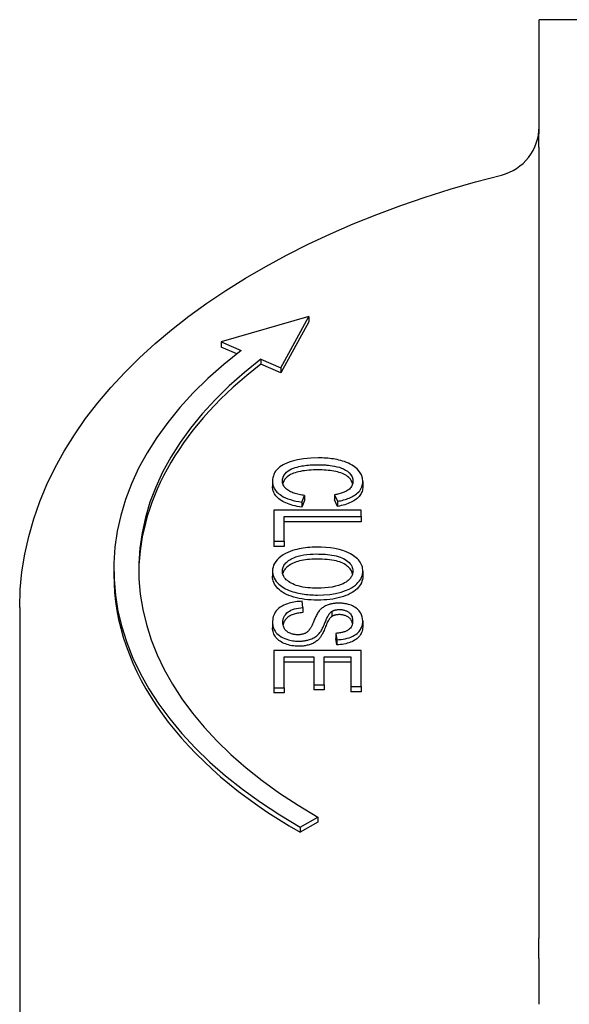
# Model space of a CAD drawing. Header units: millimetres. Extents: x 17 to 3703, y 14 to 406.
# Tile 9 of 11: x 394 to 416, y 253 to 292. Entities that reach past the tile are written whole.
import ezdxf

# ---------------------------------------------------------------- set-up
doc = ezdxf.new("R2010")
doc.units = ezdxf.units.MM
doc.layers.add('DETAIL', color=2, linetype='Continuous')

msp = doc.modelspace()

# ---------------------------------------------------------------- linework, layer by layer
at = {"layer": 'DETAIL'}
for p, q in [((414.931, 291.484), (414.931, 292.36)), ((437.431, 292.36), (414.931, 292.36)), ((414.931, 288.01), (414.931, 291.484)), ((414.931, 256.187), (414.931, 286.778)), ((405.701, 280.45), (402.179, 279.431)), ((404.579, 278.398), (405.701, 280.45)), ((405.701, 280.45), (405.701, 280.245)), ((405.701, 280.245), (404.579, 278.193)), ((402.179, 279.431), (402.979, 279.086)), ((402.179, 279.431), (402.179, 279.226)), ((402.809, 278.955), (402.179, 279.226)), ((403.779, 278.742), (404.579, 278.398)), ((403.779, 278.742), (403.779, 278.537)), ((404.579, 278.193), (403.779, 278.537)), ((404.579, 278.398), (404.579, 278.193)), ((404.243, 273.837), (404.243, 273.633)), ((407.863, 273.833), (407.863, 273.628)), ((405.414, 273.007), (405.531, 273.273)), ((405.531, 273.068), (405.414, 272.802)), ((405.414, 273.007), (405.414, 272.802)), ((405.531, 273.273), (405.531, 273.068)), ((406.734, 273.302), (406.844, 273.04)), ((406.734, 273.302), (406.734, 273.097)), ((406.844, 272.835), (406.734, 273.097)), ((406.844, 273.04), (406.844, 272.835)), ((404.301, 272.69), (404.301, 271.435)), ((407.801, 272.69), (404.301, 272.69)), ((407.801, 272.424), (407.801, 272.69)), ((404.715, 271.435), (404.715, 272.424)), ((404.715, 272.424), (407.801, 272.424)), ((407.801, 272.219), (404.715, 272.219)), ((407.801, 272.424), (407.801, 272.219)), ((404.301, 271.435), (404.715, 271.435)), ((404.301, 271.435), (404.301, 271.23)), ((404.715, 271.435), (404.715, 271.23)), ((404.715, 271.23), (404.301, 271.23)), ((397.879, 270.311), (397.879, 270.106)), ((404.243, 270.239), (404.243, 270.034)), ((407.863, 270.239), (407.863, 270.034)), ((405.464, 268.777), (405.427, 269.028)), ((394.106, 268.779), (394.106, 249.365)), ((405.464, 268.777), (405.464, 268.573)), ((406.617, 268.62), (406.617, 268.415)), ((407.863, 268.245), (407.863, 268.04)), ((404.243, 268.171), (404.243, 267.967)), ((406.782, 267.743), (406.817, 267.489)), ((406.782, 267.743), (406.782, 267.538)), ((406.817, 267.284), (406.782, 267.538)), ((406.817, 267.489), (406.817, 267.284)), ((404.301, 267.061), (404.301, 265.561)), ((407.801, 267.061), (404.301, 267.061)), ((407.801, 265.607), (407.801, 267.061)), ((404.715, 265.561), (404.715, 266.794)), ((404.715, 266.794), (405.905, 266.794)), ((405.905, 266.794), (405.905, 265.682)), ((406.318, 266.794), (407.388, 266.794)), ((406.318, 265.682), (406.318, 266.794)), ((407.388, 266.794), (407.388, 265.607)), ((405.905, 266.589), (404.715, 266.589)), ((407.388, 266.589), (406.318, 266.589)), ((404.301, 265.561), (404.301, 265.356)), ((404.301, 265.561), (404.715, 265.561)), ((404.715, 265.561), (404.715, 265.356)), ((405.905, 265.682), (405.905, 265.477)), ((405.905, 265.682), (406.318, 265.682)), ((406.318, 265.477), (405.905, 265.477)), ((406.318, 265.682), (406.318, 265.477)), ((407.388, 265.607), (407.801, 265.607)), ((407.388, 265.607), (407.388, 265.402)), ((407.801, 265.607), (407.801, 265.402)), ((404.715, 265.356), (404.301, 265.356)), ((407.801, 265.402), (407.388, 265.402)), ((405.348, 259.968), (406.055, 260.374)), ((406.055, 260.374), (406.055, 260.169)), ((406.055, 260.169), (405.348, 259.764)), ((405.348, 259.968), (405.348, 259.764)), ((414.931, 252.861), (414.931, 254.368))]:
    msp.add_line(p, q, dxfattribs=at)
at = {"layer": 'DETAIL', "flags": 128}
for points in [[(414.926, 287.251), (414.926, 287.287), (414.925, 287.321), (414.925, 287.354), (414.924, 287.386), (414.924, 287.418), (414.924, 287.449), (414.924, 287.48), (414.924, 287.511), (414.924, 287.543), (414.924, 287.575), (414.924, 287.609), (414.925, 287.643), (414.925, 287.677), (414.926, 287.71), (414.927, 287.742), (414.927, 287.773), (414.928, 287.804), (414.929, 287.835), (414.929, 287.865), (414.93, 287.894), (414.93, 287.923), (414.93, 287.953), (414.931, 287.981), (414.931, 288.01)], [(414.933, 286.777), (414.933, 286.797), (414.933, 286.817), (414.933, 286.836), (414.933, 286.856), (414.933, 286.876), (414.932, 286.896), (414.932, 286.916), (414.932, 286.936), (414.932, 286.955), (414.932, 286.975), (414.932, 286.995), (414.932, 287.015), (414.931, 287.035), (414.931, 287.054), (414.931, 287.074), (414.931, 287.094), (414.93, 287.113), (414.93, 287.133), (414.93, 287.153), (414.93, 287.172), (414.929, 287.192), (414.929, 287.211), (414.928, 287.231), (414.928, 287.251)], [(394.106, 268.779), (394.129, 269.496), (394.197, 270.212), (394.309, 270.924), (394.466, 271.632), (394.667, 272.334), (394.911, 273.029), (395.198, 273.715), (395.526, 274.391), (395.894, 275.057), (396.303, 275.712), (396.75, 276.355), (397.236, 276.985), (397.758, 277.601), (398.316, 278.204), (398.909, 278.792), (399.537, 279.365), (400.198, 279.923), (400.891, 280.465), (401.615, 280.99), (402.37, 281.499), (403.155, 281.99), (403.968, 282.463), (404.808, 282.918), (405.674, 283.355), (406.566, 283.772), (407.482, 284.17), (408.421, 284.548), (409.381, 284.906), (410.363, 285.243), (411.363, 285.559), (412.382, 285.854), (413.418, 286.128)], [(406.078, 274.782), (405.777, 274.772), (405.481, 274.741), (405.242, 274.698), (405.086, 274.661), (404.994, 274.635), (404.907, 274.606), (404.823, 274.574), (404.744, 274.539), (404.669, 274.501), (404.598, 274.459), (404.537, 274.417), (404.483, 274.374), (404.437, 274.332), (404.398, 274.289), (404.365, 274.246), (404.337, 274.203), (404.313, 274.159), (404.293, 274.114), (404.276, 274.068), (404.264, 274.022), (404.254, 273.976), (404.248, 273.93), (404.244, 273.884), (404.243, 273.837)], [(407.863, 273.833), (407.849, 273.967), (407.805, 274.098), (407.731, 274.225), (407.633, 274.339), (407.531, 274.427), (407.438, 274.489), (407.361, 274.532), (407.285, 274.569), (407.207, 274.602), (407.129, 274.631), (407.052, 274.656), (406.976, 274.677), (406.902, 274.696), (406.831, 274.712), (406.758, 274.726), (406.685, 274.738), (406.61, 274.749), (406.536, 274.758), (406.46, 274.765), (406.384, 274.771), (406.308, 274.776), (406.232, 274.779), (406.155, 274.781), (406.078, 274.782)], [(404.64, 273.86), (404.647, 273.933), (404.667, 274.005), (404.701, 274.074), (404.749, 274.142), (404.808, 274.204), (404.871, 274.256), (404.939, 274.3), (405.009, 274.336), (405.081, 274.367), (405.153, 274.393), (405.225, 274.414), (405.294, 274.431), (405.359, 274.445), (405.422, 274.457), (405.486, 274.467), (405.55, 274.476), (405.616, 274.484), (405.682, 274.491), (405.748, 274.496), (405.814, 274.5), (405.881, 274.504), (405.947, 274.506), (406.014, 274.507), (406.081, 274.508)], [(406.081, 274.303), (405.981, 274.302), (405.884, 274.299), (405.791, 274.294), (405.7, 274.287), (405.612, 274.279), (405.527, 274.268), (405.445, 274.256), (405.365, 274.241), (405.289, 274.225), (405.216, 274.206), (405.148, 274.186), (405.084, 274.163), (405.024, 274.139), (404.969, 274.112), (404.918, 274.083), (404.872, 274.052), (404.829, 274.019), (404.792, 273.984), (404.758, 273.948), (404.729, 273.911), (404.703, 273.873), (404.682, 273.835), (404.666, 273.796), (404.653, 273.757)], [(406.081, 274.508), (406.122, 274.507), (406.163, 274.507), (406.204, 274.506), (406.245, 274.504), (406.286, 274.502), (406.327, 274.5), (406.367, 274.497), (406.408, 274.493), (406.449, 274.489), (406.491, 274.485), (406.555, 274.477), (406.637, 274.465), (406.73, 274.449), (406.828, 274.429), (406.923, 274.403), (407.012, 274.372), (407.095, 274.336), (407.172, 274.295), (407.247, 274.245), (407.32, 274.183), (407.385, 274.105), (407.431, 274.019), (407.457, 273.93), (407.465, 273.839)], [(407.454, 273.741), (407.441, 273.789), (407.422, 273.835), (407.399, 273.879), (407.37, 273.921), (407.336, 273.961), (407.298, 273.999), (407.254, 274.035), (407.206, 274.069), (407.155, 274.1), (407.101, 274.129), (407.042, 274.155), (406.981, 274.179), (406.916, 274.2), (406.847, 274.219), (406.775, 274.236), (406.7, 274.25), (406.625, 274.262), (406.549, 274.273), (406.472, 274.282), (406.395, 274.29), (406.317, 274.295), (406.239, 274.3), (406.16, 274.302), (406.081, 274.303)], [(404.243, 273.837), (404.244, 273.8), (404.247, 273.763), (404.252, 273.727), (404.26, 273.69), (404.271, 273.654), (404.284, 273.617), (404.3, 273.582), (404.319, 273.546), (404.34, 273.512), (404.364, 273.478), (404.391, 273.444), (404.421, 273.412), (404.454, 273.38), (404.494, 273.345), (404.543, 273.307), (404.603, 273.266), (404.676, 273.225), (404.761, 273.183), (404.859, 273.142), (404.962, 273.107), (405.071, 273.075), (405.182, 273.049), (405.297, 273.026), (405.414, 273.007)], [(405.531, 273.273), (405.475, 273.28), (405.42, 273.289), (405.365, 273.298), (405.311, 273.309), (405.257, 273.321), (405.205, 273.335), (405.154, 273.349), (405.104, 273.365), (405.057, 273.383), (405.011, 273.402), (404.967, 273.423), (404.925, 273.445), (404.885, 273.469), (404.846, 273.495), (404.809, 273.524), (404.774, 273.556), (404.743, 273.59), (404.714, 273.626), (404.691, 273.664), (404.672, 273.702), (404.658, 273.741), (404.648, 273.78), (404.642, 273.82), (404.64, 273.86)], [(407.465, 273.839), (407.464, 273.803), (407.459, 273.767), (407.451, 273.731), (407.44, 273.696), (407.425, 273.661), (407.406, 273.627), (407.382, 273.594), (407.355, 273.562), (407.323, 273.532), (407.29, 273.504), (407.255, 273.48), (407.219, 273.458), (407.183, 273.439), (407.146, 273.421), (407.11, 273.405), (407.071, 273.39), (407.032, 273.376), (406.991, 273.363), (406.95, 273.351), (406.908, 273.34), (406.865, 273.329), (406.821, 273.319), (406.778, 273.31), (406.734, 273.302)], [(406.844, 273.04), (406.907, 273.052), (406.969, 273.064), (407.031, 273.078), (407.091, 273.094), (407.15, 273.111), (407.208, 273.129), (407.265, 273.149), (407.319, 273.171), (407.371, 273.194), (407.421, 273.218), (407.469, 273.244), (407.516, 273.272), (407.563, 273.303), (407.61, 273.338), (407.655, 273.377), (407.697, 273.419), (407.737, 273.465), (407.772, 273.515), (407.801, 273.566), (407.824, 273.618), (407.842, 273.671), (407.853, 273.725), (407.86, 273.779), (407.863, 273.833)], [(405.414, 272.802), (405.32, 272.817), (405.231, 272.833), (405.145, 272.852), (405.063, 272.873), (404.985, 272.895), (404.91, 272.919), (404.84, 272.945), (404.773, 272.973), (404.71, 273.002), (404.65, 273.034), (404.595, 273.067), (404.543, 273.102), (404.495, 273.139), (404.451, 273.177), (404.411, 273.217), (404.376, 273.258), (404.345, 273.3), (404.318, 273.343), (404.295, 273.388), (404.276, 273.434), (404.261, 273.482), (404.251, 273.531), (404.245, 273.581), (404.243, 273.633)], [(407.863, 273.628), (407.861, 273.578), (407.855, 273.53), (407.846, 273.483), (407.833, 273.438), (407.816, 273.394), (407.796, 273.351), (407.771, 273.309), (407.743, 273.269), (407.712, 273.23), (407.676, 273.193), (407.637, 273.156), (407.594, 273.122), (407.548, 273.088), (407.499, 273.057), (407.447, 273.027), (407.392, 272.999), (407.334, 272.972), (407.273, 272.948), (407.209, 272.925), (407.142, 272.903), (407.072, 272.884), (406.999, 272.866), (406.923, 272.85), (406.844, 272.835)], [(406.006, 271.199), (405.916, 271.198), (405.827, 271.195), (405.739, 271.19), (405.65, 271.182), (405.562, 271.172), (405.476, 271.159), (405.39, 271.144), (405.306, 271.128), (405.223, 271.108), (405.14, 271.087), (405.05, 271.06), (404.956, 271.028), (404.86, 270.989), (404.762, 270.942), (404.665, 270.887), (404.577, 270.826), (404.497, 270.761), (404.428, 270.693), (404.369, 270.621), (404.322, 270.547), (404.287, 270.472), (404.262, 270.395), (404.247, 270.317), (404.243, 270.239)], [(407.863, 270.239), (407.861, 270.29), (407.855, 270.342), (407.845, 270.393), (407.831, 270.444), (407.812, 270.494), (407.789, 270.544), (407.76, 270.593), (407.727, 270.641), (407.689, 270.687), (407.647, 270.732), (407.6, 270.775), (407.549, 270.816), (407.493, 270.856), (407.434, 270.894), (407.37, 270.931), (407.291, 270.971), (407.19, 271.015), (407.065, 271.06), (406.915, 271.103), (406.742, 271.14), (406.562, 271.168), (406.378, 271.186), (406.192, 271.196), (406.006, 271.199)], [(404.64, 270.24), (404.642, 270.278), (404.646, 270.316), (404.654, 270.354), (404.666, 270.391), (404.681, 270.428), (404.701, 270.464), (404.723, 270.5), (404.75, 270.534), (404.78, 270.568), (404.814, 270.6), (404.85, 270.631), (404.89, 270.661), (404.933, 270.689), (404.979, 270.716), (405.031, 270.744), (405.096, 270.775), (405.175, 270.806), (405.268, 270.836), (405.378, 270.865), (405.498, 270.888), (405.621, 270.905), (405.747, 270.917), (405.874, 270.924), (406.001, 270.926)], [(406.001, 270.721), (405.906, 270.72), (405.815, 270.716), (405.726, 270.711), (405.641, 270.703), (405.559, 270.693), (405.48, 270.68), (405.404, 270.666), (405.331, 270.649), (405.262, 270.63), (405.195, 270.608), (405.132, 270.585), (405.071, 270.559), (405.014, 270.531), (404.96, 270.501), (404.91, 270.47), (404.865, 270.437), (404.823, 270.404), (404.786, 270.369), (404.753, 270.333), (404.724, 270.296), (404.7, 270.258), (404.68, 270.219), (404.663, 270.179), (404.652, 270.137)], [(406.001, 270.926), (406.09, 270.925), (406.181, 270.923), (406.271, 270.919), (406.361, 270.913), (406.45, 270.906), (406.538, 270.896), (406.625, 270.883), (406.711, 270.868), (406.795, 270.85), (406.876, 270.828), (406.954, 270.803), (407.026, 270.774), (407.094, 270.741), (407.156, 270.704), (407.214, 270.665), (407.267, 270.623), (407.314, 270.579), (407.355, 270.533), (407.39, 270.486), (407.418, 270.437), (407.439, 270.388), (407.454, 270.339), (407.462, 270.288), (407.465, 270.237)], [(407.453, 270.136), (407.442, 270.175), (407.426, 270.214), (407.407, 270.252), (407.384, 270.29), (407.357, 270.326), (407.326, 270.361), (407.292, 270.396), (407.253, 270.429), (407.211, 270.462), (407.165, 270.494), (407.115, 270.525), (407.06, 270.554), (407, 270.581), (406.935, 270.605), (406.865, 270.627), (406.789, 270.647), (406.709, 270.664), (406.623, 270.679), (406.532, 270.692), (406.436, 270.702), (406.335, 270.71), (406.229, 270.716), (406.117, 270.72), (406.001, 270.721)], [(404.243, 270.239), (404.259, 270.098), (404.309, 269.96), (404.393, 269.828), (404.498, 269.714), (404.601, 269.63), (404.69, 269.572), (404.762, 269.532), (404.836, 269.497), (404.911, 269.465), (404.987, 269.437), (405.063, 269.412), (405.139, 269.39), (405.213, 269.371), (405.285, 269.354), (405.359, 269.339), (405.433, 269.326), (405.508, 269.315), (405.583, 269.305), (405.659, 269.297), (405.736, 269.29), (405.813, 269.285), (405.89, 269.282), (405.968, 269.28), (406.046, 269.279)], [(406.051, 269.553), (405.952, 269.554), (405.852, 269.558), (405.752, 269.564), (405.653, 269.573), (405.555, 269.585), (405.46, 269.6), (405.366, 269.619), (405.276, 269.642), (405.195, 269.667), (405.121, 269.694), (405.053, 269.724), (404.992, 269.755), (404.936, 269.787), (404.885, 269.821), (404.838, 269.857), (404.795, 269.895), (404.758, 269.934), (404.725, 269.976), (404.698, 270.018), (404.677, 270.061), (404.66, 270.105), (404.649, 270.15), (404.642, 270.195), (404.64, 270.24)], [(406.046, 269.279), (406.292, 269.286), (406.535, 269.307), (406.771, 269.345), (406.994, 269.399), (407.175, 269.459), (407.313, 269.519), (407.414, 269.574), (407.496, 269.627), (407.565, 269.678), (407.622, 269.729), (407.669, 269.776), (407.706, 269.818), (407.734, 269.855), (407.757, 269.888), (407.778, 269.922), (407.796, 269.956), (407.812, 269.991), (407.826, 270.026), (407.837, 270.06), (407.846, 270.096), (407.854, 270.131), (407.859, 270.167), (407.862, 270.203), (407.863, 270.239)], [(407.465, 270.237), (407.464, 270.206), (407.461, 270.174), (407.455, 270.143), (407.447, 270.112), (407.436, 270.081), (407.423, 270.05), (407.407, 270.02), (407.388, 269.991), (407.368, 269.962), (407.343, 269.932), (407.314, 269.901), (407.279, 269.868), (407.238, 269.834), (407.19, 269.801), (407.135, 269.767), (407.07, 269.733), (406.989, 269.698), (406.89, 269.662), (406.77, 269.629), (406.633, 269.6), (406.491, 269.578), (406.345, 269.564), (406.199, 269.556), (406.051, 269.553)], [(406.046, 269.074), (405.915, 269.076), (405.787, 269.082), (405.663, 269.092), (405.543, 269.105), (405.426, 269.123), (405.312, 269.144), (405.202, 269.169), (405.095, 269.198), (404.993, 269.23), (404.898, 269.266), (404.808, 269.304), (404.726, 269.347), (404.649, 269.392), (404.579, 269.44), (404.516, 269.492), (404.459, 269.547), (404.408, 269.604), (404.364, 269.663), (404.327, 269.722), (404.297, 269.782), (404.273, 269.843), (404.256, 269.906), (404.246, 269.969), (404.243, 270.034)], [(407.863, 270.034), (407.859, 269.965), (407.848, 269.898), (407.83, 269.833), (407.805, 269.769), (407.772, 269.707), (407.732, 269.647), (407.685, 269.589), (407.631, 269.532), (407.57, 269.478), (407.503, 269.427), (407.431, 269.379), (407.353, 269.335), (407.27, 269.294), (407.18, 269.257), (407.085, 269.222), (406.985, 269.191), (406.88, 269.164), (406.771, 269.14), (406.659, 269.12), (406.543, 269.104), (406.424, 269.091), (406.302, 269.082), (406.176, 269.076), (406.046, 269.074)], [(405.427, 269.028), (405.359, 269.026), (405.292, 269.022), (405.225, 269.016), (405.159, 269.008), (405.093, 268.997), (405.03, 268.985), (404.967, 268.97), (404.905, 268.953), (404.838, 268.932), (404.768, 268.906), (404.696, 268.874), (404.624, 268.837), (404.555, 268.793), (404.493, 268.746), (404.439, 268.696), (404.392, 268.643), (404.353, 268.588), (404.32, 268.531), (404.294, 268.473), (404.274, 268.413), (404.26, 268.353), (404.25, 268.292), (404.244, 268.231), (404.243, 268.171)], [(404.656, 268.184), (404.657, 268.208), (404.658, 268.231), (404.661, 268.255), (404.665, 268.279), (404.67, 268.302), (404.676, 268.326), (404.683, 268.349), (404.692, 268.372), (404.702, 268.396), (404.713, 268.418), (404.726, 268.441), (404.74, 268.464), (404.758, 268.489), (404.785, 268.522), (404.82, 268.56), (404.865, 268.599), (404.919, 268.638), (404.98, 268.671), (405.048, 268.7), (405.124, 268.724), (405.205, 268.743), (405.29, 268.759), (405.377, 268.77), (405.464, 268.777)], [(406.137, 268.669), (406.112, 268.641), (406.089, 268.61), (406.066, 268.576), (406.044, 268.54), (406.023, 268.503), (406.003, 268.465), (405.983, 268.425), (405.964, 268.386), (405.946, 268.346), (405.929, 268.308), (405.913, 268.27), (405.897, 268.234), (405.883, 268.199), (405.868, 268.167), (405.854, 268.135), (405.841, 268.105), (405.827, 268.075), (405.814, 268.047), (405.801, 268.021), (405.789, 267.997), (405.777, 267.974), (405.765, 267.954), (405.755, 267.936), (405.744, 267.92)], [(406.897, 268.953), (406.864, 268.953), (406.831, 268.952), (406.799, 268.95), (406.767, 268.948), (406.735, 268.945), (406.703, 268.941), (406.671, 268.936), (406.64, 268.931), (406.609, 268.925), (406.577, 268.917), (406.543, 268.909), (406.509, 268.899), (406.474, 268.887), (406.438, 268.874), (406.402, 268.859), (406.366, 268.842), (406.331, 268.823), (406.298, 268.804), (406.267, 268.783), (406.237, 268.761), (406.21, 268.739), (406.184, 268.716), (406.159, 268.693), (406.137, 268.669)], [(406.145, 267.77), (406.167, 267.8), (406.188, 267.834), (406.21, 267.87), (406.231, 267.909), (406.251, 267.949), (406.271, 267.991), (406.29, 268.034), (406.309, 268.078), (406.328, 268.121), (406.346, 268.164), (406.363, 268.205), (406.38, 268.246), (406.396, 268.283), (406.411, 268.319), (406.427, 268.353), (406.444, 268.387), (406.461, 268.422), (406.48, 268.455), (406.5, 268.488), (406.52, 268.519), (406.542, 268.548), (406.564, 268.574), (406.589, 268.599), (406.617, 268.62)], [(406.617, 268.62), (406.627, 268.626), (406.637, 268.632), (406.648, 268.638), (406.659, 268.643), (406.67, 268.649), (406.682, 268.654), (406.694, 268.659), (406.706, 268.663), (406.719, 268.667), (406.732, 268.671), (406.745, 268.675), (406.758, 268.679), (406.772, 268.682), (406.786, 268.685), (406.799, 268.687), (406.813, 268.69), (406.828, 268.692), (406.842, 268.693), (406.856, 268.695), (406.87, 268.696), (406.885, 268.697), (406.9, 268.697), (406.914, 268.698), (406.929, 268.698)], [(407.863, 268.245), (407.857, 268.328), (407.841, 268.41), (407.813, 268.49), (407.78, 268.557), (407.745, 268.611), (407.713, 268.652), (407.679, 268.689), (407.64, 268.725), (407.597, 268.759), (407.549, 268.791), (407.496, 268.821), (407.443, 268.846), (407.39, 268.868), (407.339, 268.886), (407.29, 268.901), (407.246, 268.913), (407.203, 268.922), (407.161, 268.93), (407.118, 268.937), (407.075, 268.943), (407.031, 268.948), (406.987, 268.951), (406.942, 268.953), (406.897, 268.953)], [(406.929, 268.698), (406.959, 268.697), (406.99, 268.695), (407.02, 268.693), (407.05, 268.688), (407.078, 268.683), (407.107, 268.676), (407.134, 268.669), (407.16, 268.66), (407.186, 268.65), (407.21, 268.64), (407.233, 268.628), (407.255, 268.616), (407.276, 268.603), (407.296, 268.59), (407.318, 268.572), (407.343, 268.55), (407.368, 268.523), (407.392, 268.489), (407.413, 268.449), (407.43, 268.407), (407.441, 268.364), (407.449, 268.32), (407.453, 268.277), (407.454, 268.234)], [(405.464, 268.573), (405.406, 268.568), (405.351, 268.562), (405.297, 268.555), (405.247, 268.547), (405.198, 268.537), (405.152, 268.527), (405.109, 268.515), (405.068, 268.502), (405.029, 268.488), (404.992, 268.472), (404.957, 268.455), (404.923, 268.435), (404.892, 268.414), (404.861, 268.391), (404.832, 268.367), (404.805, 268.34), (404.78, 268.312), (404.756, 268.282), (404.734, 268.25), (404.716, 268.218), (404.699, 268.185), (404.685, 268.151), (404.674, 268.117), (404.666, 268.081)], [(406.617, 268.415), (406.597, 268.4), (406.577, 268.382), (406.556, 268.36), (406.536, 268.335), (406.515, 268.307), (406.495, 268.275), (406.474, 268.24), (406.453, 268.201), (406.432, 268.159), (406.411, 268.113), (406.39, 268.064), (406.369, 268.012), (406.348, 267.959), (406.327, 267.909), (406.307, 267.862), (406.287, 267.818), (406.268, 267.776), (406.249, 267.738), (406.23, 267.702), (406.212, 267.669), (406.195, 267.639), (406.178, 267.612), (406.161, 267.587), (406.145, 267.566)], [(406.929, 268.493), (406.913, 268.493), (406.898, 268.492), (406.883, 268.492), (406.868, 268.491), (406.853, 268.49), (406.838, 268.488), (406.824, 268.486), (406.81, 268.484), (406.796, 268.482), (406.783, 268.479), (406.769, 268.477), (406.756, 268.473), (406.743, 268.47), (406.731, 268.466), (406.718, 268.462), (406.706, 268.458), (406.694, 268.454), (406.682, 268.449), (406.671, 268.444), (406.66, 268.439), (406.649, 268.433), (406.638, 268.427), (406.627, 268.421), (406.617, 268.415)], [(407.454, 268.234), (407.453, 268.186), (407.446, 268.137), (407.435, 268.088), (407.417, 268.04), (407.393, 267.994), (407.364, 267.955), (407.334, 267.923), (407.305, 267.897), (407.279, 267.878), (407.254, 267.862), (407.228, 267.847), (407.2, 267.833), (407.17, 267.82), (407.139, 267.808), (407.107, 267.797), (407.073, 267.787), (407.039, 267.779), (407.004, 267.771), (406.968, 267.764), (406.931, 267.758), (406.894, 267.753), (406.857, 267.749), (406.82, 267.746), (406.782, 267.743)], [(406.817, 267.489), (406.904, 267.492), (406.99, 267.5), (407.074, 267.511), (407.157, 267.526), (407.237, 267.545), (407.314, 267.569), (407.389, 267.596), (407.46, 267.627), (407.526, 267.663), (407.586, 267.702), (407.637, 267.743), (407.68, 267.783), (407.715, 267.823), (407.744, 267.861), (407.769, 267.898), (407.79, 267.935), (407.808, 267.973), (407.823, 268.011), (407.836, 268.049), (407.846, 268.088), (407.853, 268.127), (407.859, 268.166), (407.862, 268.206), (407.863, 268.245)], [(407.446, 268.136), (407.44, 268.166), (407.432, 268.195), (407.422, 268.222), (407.411, 268.248), (407.398, 268.273), (407.384, 268.296), (407.368, 268.318), (407.35, 268.339), (407.33, 268.358), (407.309, 268.375), (407.286, 268.392), (407.263, 268.407), (407.238, 268.42), (407.214, 268.433), (407.188, 268.444), (407.162, 268.455), (407.135, 268.464), (407.108, 268.471), (407.08, 268.478), (407.051, 268.483), (407.021, 268.488), (406.991, 268.491), (406.96, 268.492), (406.929, 268.493)], [(404.243, 268.171), (404.244, 268.127), (404.249, 268.083), (404.257, 268.038), (404.268, 267.994), (404.283, 267.951), (404.302, 267.908), (404.325, 267.865), (404.351, 267.824), (404.382, 267.783), (404.418, 267.741), (404.464, 267.696), (404.52, 267.651), (404.587, 267.606), (404.663, 267.564), (404.738, 267.531), (404.811, 267.504), (404.878, 267.484), (404.938, 267.469), (404.995, 267.457), (405.052, 267.447), (405.111, 267.439), (405.17, 267.434), (405.23, 267.43), (405.291, 267.429)], [(405.291, 267.224), (405.221, 267.226), (405.153, 267.23), (405.086, 267.237), (405.019, 267.247), (404.954, 267.26), (404.89, 267.276), (404.826, 267.295), (404.764, 267.316), (404.704, 267.34), (404.648, 267.367), (404.594, 267.396), (404.545, 267.428), (404.498, 267.462), (404.455, 267.499), (404.416, 267.538), (404.38, 267.58), (404.348, 267.624), (404.32, 267.669), (404.296, 267.715), (404.277, 267.763), (404.262, 267.812), (404.251, 267.862), (404.245, 267.914), (404.243, 267.967)], [(405.251, 267.685), (405.22, 267.685), (405.188, 267.687), (405.157, 267.69), (405.127, 267.694), (405.097, 267.699), (405.067, 267.705), (405.039, 267.712), (405.009, 267.72), (404.977, 267.731), (404.944, 267.744), (404.91, 267.76), (404.876, 267.78), (404.843, 267.802), (404.814, 267.825), (404.787, 267.85), (404.764, 267.876), (404.743, 267.902), (404.725, 267.93), (404.707, 267.961), (404.691, 267.997), (404.677, 268.037), (404.666, 268.081), (404.659, 268.13), (404.656, 268.184)], [(405.744, 267.92), (405.732, 267.902), (405.719, 267.884), (405.705, 267.866), (405.69, 267.849), (405.673, 267.832), (405.656, 267.815), (405.637, 267.799), (405.616, 267.783), (405.594, 267.769), (405.571, 267.755), (405.547, 267.743), (405.523, 267.732), (405.5, 267.723), (405.477, 267.716), (405.454, 267.709), (405.432, 267.704), (405.41, 267.699), (405.388, 267.695), (405.366, 267.692), (405.343, 267.689), (405.32, 267.687), (405.297, 267.686), (405.274, 267.685), (405.251, 267.685)], [(407.863, 268.04), (407.861, 267.985), (407.855, 267.932), (407.845, 267.88), (407.831, 267.83), (407.814, 267.781), (407.792, 267.735), (407.767, 267.69), (407.737, 267.646), (407.704, 267.605), (407.667, 267.566), (407.626, 267.529), (407.582, 267.495), (407.534, 267.463), (407.482, 267.434), (407.427, 267.407), (407.368, 267.383), (407.306, 267.361), (407.242, 267.342), (407.176, 267.326), (407.108, 267.312), (407.038, 267.301), (406.966, 267.293), (406.893, 267.287), (406.817, 267.284)], [(405.291, 267.429), (405.325, 267.43), (405.359, 267.431), (405.392, 267.432), (405.426, 267.434), (405.459, 267.437), (405.492, 267.441), (405.525, 267.445), (405.558, 267.451), (405.59, 267.456), (405.622, 267.463), (405.655, 267.471), (405.692, 267.481), (405.731, 267.493), (405.772, 267.507), (405.815, 267.524), (405.858, 267.544), (405.903, 267.567), (405.945, 267.592), (405.985, 267.619), (406.022, 267.647), (406.056, 267.677), (406.088, 267.707), (406.118, 267.739), (406.145, 267.77)], [(406.145, 267.566), (406.121, 267.537), (406.095, 267.51), (406.069, 267.484), (406.042, 267.46), (406.014, 267.436), (405.985, 267.414), (405.954, 267.393), (405.923, 267.374), (405.891, 267.355), (405.857, 267.338), (405.823, 267.322), (405.787, 267.308), (405.751, 267.295), (405.713, 267.282), (405.675, 267.271), (405.636, 267.262), (405.596, 267.253), (405.555, 267.245), (405.513, 267.239), (405.471, 267.234), (405.427, 267.23), (405.383, 267.227), (405.337, 267.225), (405.291, 267.224)], [(414.928, 255.496), (414.928, 255.524), (414.929, 255.553), (414.929, 255.582), (414.929, 255.61), (414.93, 255.639), (414.93, 255.668), (414.93, 255.697), (414.931, 255.725), (414.931, 255.754), (414.931, 255.783), (414.931, 255.812), (414.932, 255.84), (414.932, 255.869), (414.932, 255.898), (414.932, 255.927), (414.932, 255.956), (414.932, 255.984), (414.932, 256.013), (414.933, 256.042), (414.933, 256.071), (414.933, 256.1), (414.933, 256.128), (414.933, 256.157), (414.933, 256.186)], [(414.931, 254.368), (414.931, 254.41), (414.93, 254.452), (414.93, 254.494), (414.93, 254.536), (414.929, 254.579), (414.929, 254.622), (414.928, 254.666), (414.927, 254.711), (414.927, 254.756), (414.926, 254.802), (414.926, 254.849), (414.925, 254.897), (414.925, 254.947), (414.924, 254.997), (414.924, 255.048), (414.924, 255.099), (414.924, 255.148), (414.924, 255.196), (414.924, 255.245), (414.924, 255.293), (414.925, 255.342), (414.925, 255.392), (414.926, 255.444), (414.926, 255.496)]]:
    msp.add_lwpolyline(points, dxfattribs=at)
at = {"layer": 'DETAIL'}
msp.add_arc((412.931, 288.067), 2, 284.1135, 0, dxfattribs=at)
for centre, major_axis, start_param, end_param in [((423.379, 270.311), (-25.5, 0), 5.639684, 7.068584), ((423.379, 270.311), (-24.5, 0), 5.639684, 7.068584), ((423.379, 270.106), (-24.5, 0), 5.639684, 6.275899), ((423.379, 270.106), (-25.5, 0), 0, 0.785398)]:
    msp.add_ellipse(centre, major_axis=major_axis, ratio=0.573576, start_param=start_param, end_param=end_param, dxfattribs=at)

doc.saveas('drawing.dxf')
